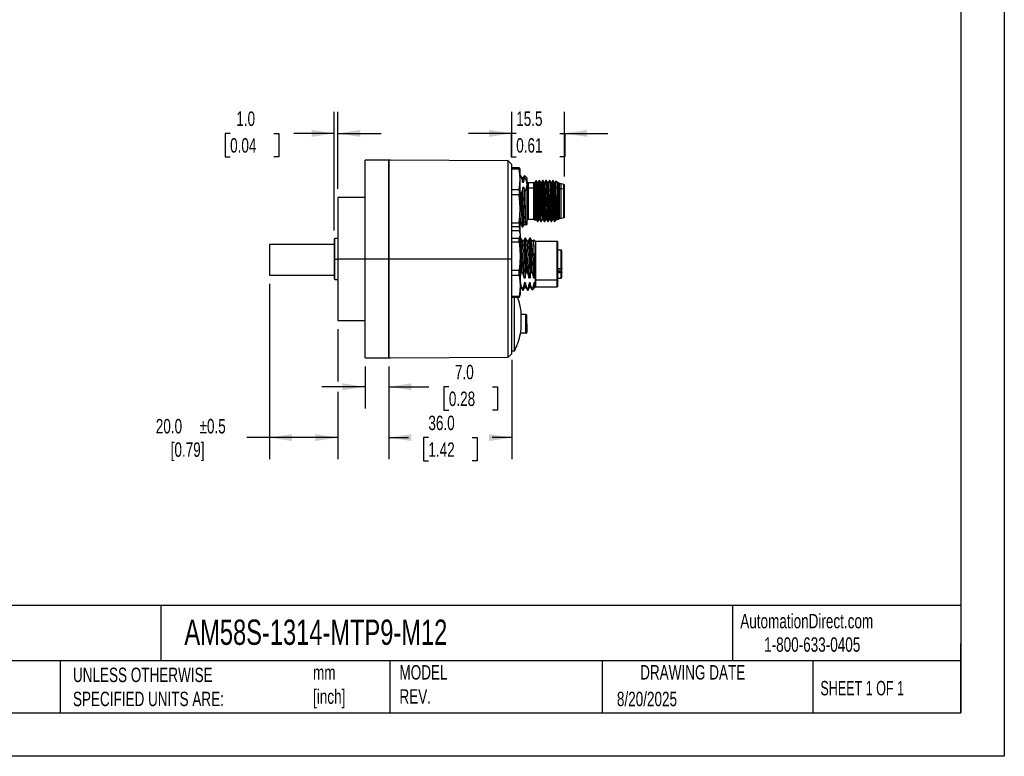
# Model space of a CAD drawing. Header units: millimetres. Extents: x 0 to 559, y 0 to 432.
# Tile 3 of 4: x 270 to 559, y 0 to 216. Entities that reach past the tile are written whole.
import ezdxf

# ---------------------------------------------------------------- set-up
doc = ezdxf.new("R2010")
doc.units = ezdxf.units.MM
doc.header["$LTSCALE"] = 2
doc.linetypes.add('CENTERX2', pattern=[20.32, 12.7, -2.54, 2.54, -2.54])
doc.layers.add('DIMENSIONS', color=140, linetype='Continuous', lineweight=25)
doc.layers.add('TEXT', color=140, linetype='Continuous', lineweight=25)
doc.styles.add('SLDTEXTSTYLE0', font='TXT', dxfattribs={"width": 0.7})
doc.styles.add('SLDTEXTSTYLE1', font='TXT', dxfattribs={"width": 0.65})
doc.dimstyles.new('SLDDIMSTYLE5', dxfattribs={"dimtxt": 4.316016, "dimasz": 6.604, "dimexe": 0, "dimexo": 0.0625, "dimgap": 1.079004, "dimtad": 0, "dimtih": 1, "dimtoh": 1, "dimdec": 1, "dimrnd": 1e-09, "dimzin": 4, "dimdsep": 46, "dimtxsty": 'SLDTEXTSTYLE0', "dimsah": 1, "dimcen": 0.09, "dimadec": 0, "dimazin": 1, "dimtfac": 1, "dimtdec": 1, "dimtofl": 0, "dimtmove": 0, "dimatfit": 3, "dimfxl": 0, "dimfrac": 2, "dimtolj": 1, "dimtzin": 12, "dimarcsym": 0})
doc.dimstyles.new('SLDDIMSTYLE6', dxfattribs={"dimtxt": 4.316016, "dimasz": 6.604, "dimexe": 0, "dimexo": 0.0625, "dimgap": 1.079004, "dimtad": 0, "dimtih": 1, "dimtoh": 1, "dimdec": 1, "dimrnd": 1e-09, "dimzin": 4, "dimdsep": 46, "dimtxsty": 'SLDTEXTSTYLE0', "dimsah": 1, "dimcen": 0.09, "dimadec": 0, "dimazin": 1, "dimtfac": 1, "dimtdec": 1, "dimtmove": 0, "dimatfit": 0, "dimfxl": 0, "dimfrac": 2, "dimtolj": 1, "dimtzin": 12, "dimarcsym": 0})
doc.dimstyles.new('SLDDIMSTYLE7', dxfattribs={"dimtxt": 4.316016, "dimasz": 6.604, "dimexe": 0, "dimexo": 0.0625, "dimgap": 1.079004, "dimtad": 0, "dimtih": 1, "dimtoh": 1, "dimdec": 1, "dimrnd": 1e-09, "dimzin": 12, "dimdsep": 46, "dimtxsty": 'SLDTEXTSTYLE0', "dimsah": 1, "dimcen": 0.09, "dimadec": 0, "dimazin": 3, "dimtfac": 1, "dimtdec": 1, "dimtmove": 0, "dimatfit": 0, "dimfxl": 0, "dimfrac": 2, "dimtolj": 1, "dimtzin": 12, "dimarcsym": 0})
doc.dimstyles.new('SLDDIMSTYLE8', dxfattribs={"dimtxt": 4.316016, "dimasz": 6.604, "dimexe": 0, "dimexo": 0.0625, "dimgap": 1.079004, "dimtad": 0, "dimtih": 1, "dimtoh": 1, "dimdec": 1, "dimrnd": 1e-09, "dimzin": 4, "dimdsep": 46, "dimtxsty": 'SLDTEXTSTYLE0', "dimsah": 1, "dimcen": 0.09, "dimadec": 0, "dimazin": 1, "dimtol": 1, "dimtp": 0.5, "dimtm": 0.5, "dimtfac": 1, "dimtdec": 1, "dimtofl": 0, "dimtmove": 0, "dimatfit": 3, "dimfxl": 0, "dimfrac": 2, "dimtolj": 1, "dimarcsym": 0})

# ---------------------------------------------------------------- blocks, each defined once
blk = doc.blocks.new('_D_6')
at = {"layer": 'DIMENSIONS'}
for p, q in [((414.37, 116.22), (414.37, 87.07)), ((378.37, 114.25), (378.37, 87.07)), ((378.37, 93.42), (384.11, 93.42)), ((389.95, 93.42), (388.5, 93.42)), ((388.5, 93.42), (388.5, 86.56)), ((402.78, 93.42), (404.23, 93.42)), ((404.23, 93.42), (404.23, 86.56)), ((414.37, 93.42), (408.63, 93.42)), ((388.5, 86.56), (389.95, 86.56)), ((404.23, 86.56), (402.78, 86.56))]:
    blk.add_line(p, q, dxfattribs=at)
for points in [[(378.37, 93.42), (384.97, 92.4), (384.97, 94.44)], [(414.37, 93.42), (407.76, 94.44), (407.76, 92.4)]]:
    blk.add_solid(points, dxfattribs=at)
at = {"layer": 'DIMENSIONS', "char_height": 4.233, "attachment_point": 1, "style": 'SLDTEXTSTYLE0'}
for s, insert in [('36.0', (389.95, 99.84)), ('1.42', (389.95, 92.02))]:
    blk.add_mtext(s, dxfattribs=dict(at, insert=insert))
blk = doc.blocks.new('_D_7')
at = {"layer": 'DIMENSIONS'}
for p, q in [((371.37, 114.22), (371.37, 101.96)), ((378.37, 114.25), (378.37, 101.96)), ((371.37, 108.31), (358.67, 108.31)), ((378.37, 108.31), (390.1, 108.31)), ((395.95, 108.31), (394.5, 108.31)), ((394.5, 108.31), (394.5, 101.45)), ((408.77, 108.31), (410.22, 108.31)), ((410.22, 108.31), (410.22, 101.45)), ((394.5, 101.45), (395.95, 101.45)), ((410.22, 101.45), (408.77, 101.45))]:
    blk.add_line(p, q, dxfattribs=at)
for points in [[(371.37, 108.31), (364.76, 109.33), (364.76, 107.3)], [(378.37, 108.31), (384.97, 107.3), (384.97, 109.33)]]:
    blk.add_solid(points, dxfattribs=at)
at = {"layer": 'DIMENSIONS', "char_height": 4.233, "attachment_point": 1, "style": 'SLDTEXTSTYLE0'}
for s, insert in [('7.0', (397.74, 114.74)), ('0.28', (395.95, 106.91))]:
    blk.add_mtext(s, dxfattribs=dict(at, insert=insert))
blk = doc.blocks.new('_D_8')
at = {"layer": 'DIMENSIONS'}
for p, q in [((362.37, 154.1), (362.37, 188.93)), ((363.37, 166.3), (363.37, 188.93)), ((331.82, 182.58), (330.37, 182.58)), ((330.37, 182.58), (330.37, 175.72)), ((344.65, 182.58), (346.1, 182.58)), ((346.1, 182.58), (346.1, 175.72)), ((362.37, 182.58), (350.49, 182.58)), ((363.37, 182.58), (376.07, 182.58)), ((330.37, 175.72), (331.82, 175.72)), ((346.1, 175.72), (344.65, 175.72))]:
    blk.add_line(p, q, dxfattribs=at)
for points in [[(362.37, 182.58), (355.76, 183.6), (355.76, 181.56)], [(363.37, 182.58), (369.97, 181.56), (369.97, 183.6)]]:
    blk.add_solid(points, dxfattribs=at)
at = {"layer": 'DIMENSIONS', "char_height": 4.233, "attachment_point": 1, "style": 'SLDTEXTSTYLE0'}
for s, insert in [('1.0', (333.62, 189)), ('0.04', (331.82, 181.18))]:
    blk.add_mtext(s, dxfattribs=dict(at, insert=insert))
blk = doc.blocks.new('_D_9')
at = {"layer": 'DIMENSIONS'}
for p, q in [((414.37, 176.04), (414.37, 188.93)), ((429.87, 169.95), (429.87, 188.93)), ((414.37, 182.58), (401.67, 182.58)), ((415.7, 182.58), (414.25, 182.58)), ((414.25, 182.58), (414.25, 175.72)), ((428.53, 182.58), (429.98, 182.58)), ((429.87, 182.58), (442.57, 182.58)), ((429.98, 182.58), (429.98, 175.72)), ((414.25, 175.72), (415.7, 175.72)), ((429.98, 175.72), (428.53, 175.72))]:
    blk.add_line(p, q, dxfattribs=at)
for points in [[(414.37, 182.58), (407.76, 183.6), (407.76, 181.56)], [(429.87, 182.58), (436.47, 181.56), (436.47, 183.6)]]:
    blk.add_solid(points, dxfattribs=at)
at = {"layer": 'DIMENSIONS', "char_height": 4.233, "attachment_point": 1, "style": 'SLDTEXTSTYLE0'}
for s, insert in [('15.5', (415.7, 189)), ('0.61', (415.7, 181.18))]:
    blk.add_mtext(s, dxfattribs=dict(at, insert=insert))
blk = doc.blocks.new('_D_10')
at = {"layer": 'DIMENSIONS'}
for p, q in [((343.37, 138.45), (343.37, 87.07)), ((363.37, 125.22), (363.37, 109.84)), ((363.37, 106.79), (363.37, 87.07)), ((343.37, 93.42), (336.71, 93.42)), ((363.37, 93.42), (343.37, 93.42))]:
    blk.add_line(p, q, dxfattribs=at)
for points in [[(343.37, 93.42), (349.97, 92.4), (349.97, 94.44)], [(363.37, 93.42), (356.76, 94.44), (356.76, 92.4)]]:
    blk.add_solid(points, dxfattribs=at)
at = {"layer": 'DIMENSIONS', "char_height": 4.233, "attachment_point": 1, "style": 'SLDTEXTSTYLE0'}
for s, insert in [('20.0', (310.03, 98.88)), ('±0.5', (322.85, 98.88)), ('[0.79]', (314.39, 92.02))]:
    blk.add_mtext(s, dxfattribs=dict(at, insert=insert))

msp = doc.modelspace()

# ---------------------------------------------------------------- linework, layer by layer
at = {"color": 7, "linetype": 'Continuous'}
for p, q in [((558.8049, 431.8053), (558.8049, 0.0053)), ((558.8049, 0.0053), (0.0049, 0.0053))]:
    msp.add_line(p, q, dxfattribs=at)
for p, q in [((378.3665, 174.7551), (371.3665, 174.7551)), ((371.3665, 145.7551), (371.3665, 174.7551)), ((378.3665, 145.7551), (378.3665, 174.7551)), ((378.3665, 174.7163), (378.3665, 145.7551)), ((378.8665, 174.7128), (378.3665, 174.7163)), ((413.3666, 174.5108), (378.8665, 174.7516)), ((378.8665, 174.7128), (378.8665, 174.7516)), ((414.3665, 173.5038), (413.3666, 174.5108)), ((413.3666, 145.7551), (413.3666, 174.5108)), ((414.3665, 145.7551), (414.3665, 173.5038)), ((414.3665, 172.5466), (416.612, 172.5466)), ((416.612, 172.1193), (414.3665, 172.1193)), ((416.612, 172.1193), (416.612, 172.5466)), ((416.612, 172.5466), (416.7728, 172.0726)), ((416.8665, 171.7551), (416.7809, 172.0747)), ((416.8665, 169.1191), (416.8665, 171.7551)), ((416.9484, 170.3551), (416.8665, 170.3551)), ((417.4047, 169.5759), (416.9574, 170.3494)), ((416.8665, 169.9976), (417.0175, 169.9976)), ((416.8665, 160.4257), (416.8665, 169.1191)), ((417.7439, 169.5918), (417.3954, 169.5918)), ((417.5295, 168.296), (417.8821, 168.296)), ((418.1129, 170.2451), (417.726, 169.576)), ((418.8665, 169.5051), (418.1301, 170.2416)), ((418.8665, 167.5281), (418.8665, 169.5051)), ((418.8665, 156.0051), (418.8665, 167.5281)), ((420.8665, 168.0551), (419.1665, 168.0551)), ((419.1665, 168.0551), (419.1665, 166.5028)), ((421.016, 168.2046), (420.8665, 168.0551)), ((420.8665, 166.5028), (420.8665, 168.0551)), ((421.1143, 168.2123), (421.0252, 168.2123)), ((421.2117, 168.3836), (421.1027, 168.1952)), ((421.5423, 168.7309), (421.2314, 168.42)), ((421.5664, 168.7365), (421.5585, 168.7147)), ((422.1182, 168.2138), (421.8702, 168.2138)), ((422.5539, 168.7551), (422.4291, 168.7551)), ((423.118, 168.2138), (422.87, 168.2138)), ((423.554, 168.7551), (423.4291, 168.7551)), ((424.118, 168.2137), (423.8704, 168.2137)), ((424.554, 168.7551), (424.4291, 168.7551)), ((425.1181, 168.2137), (424.8706, 168.2137)), ((425.554, 168.7551), (425.4291, 168.7551)), ((426.118, 168.2136), (425.8705, 168.2136)), ((426.554, 168.7551), (426.4291, 168.7551)), ((426.8746, 168.2062), (426.5575, 168.7547)), ((427.118, 168.2136), (426.8703, 168.2136)), ((427.3143, 168.5611), (427.1028, 168.1953)), ((427.8665, 168.0551), (427.333, 168.5887)), ((428.1665, 168.0551), (427.8665, 168.0551)), ((427.8665, 166.5028), (427.8665, 168.0551)), ((428.1665, 166.5028), (428.1665, 168.0551)), ((428.3665, 159.1489), (428.3665, 167.8551)), ((428.8665, 167.7551), (428.3665, 167.7551)), ((429.7015, 167.607), (428.8665, 167.7551)), ((428.8665, 166.2906), (428.8665, 167.7551)), ((429.7015, 166.1859), (429.7015, 167.607)), ((414.3665, 166.1189), (416.612, 166.1189)), ((416.612, 166.1189), (416.612, 164.5241)), ((417.0556, 165.0585), (416.8666, 165.552)), ((417.2318, 165.0585), (417.0556, 165.0585)), ((417.9537, 166.7601), (417.6011, 166.7601)), ((418.2901, 165.5138), (417.9537, 166.7601)), ((419.1665, 166.5028), (419.1665, 159.0074)), ((420.8665, 166.5028), (419.1665, 166.5028)), ((420.8665, 166.5028), (421.0252, 166.615)), ((420.8665, 157.4551), (420.8665, 166.5028)), ((421.0251, 165.7165), (421.0252, 166.615)), ((421.537, 166.9768), (421.5665, 166.9978)), ((421.537, 166.9768), (421.5665, 166.6518)), ((421.6789, 166.9977), (421.5665, 166.9977)), ((422.6789, 166.9977), (422.554, 166.9977)), ((423.679, 166.9977), (423.5541, 166.9977)), ((424.679, 166.9977), (424.5541, 166.9977)), ((425.679, 166.9977), (425.5541, 166.9977)), ((426.679, 166.9977), (426.5541, 166.9977)), ((427.8665, 166.5028), (427.4122, 166.824)), ((427.8665, 157.4551), (427.8665, 166.5028)), ((428.1665, 166.5028), (427.8665, 166.5028)), ((428.1665, 159.0074), (428.1665, 166.5028)), ((428.8665, 166.2906), (428.3665, 166.2906)), ((428.8665, 157.7551), (428.8665, 166.2906)), ((429.7015, 166.1859), (428.8665, 166.2906)), ((429.7015, 159.3243), (429.7015, 166.1859)), ((429.8665, 159.4635), (429.8665, 167.4101)), ((371.3665, 163.7551), (363.3665, 163.7551)), ((363.3665, 163.7551), (363.3665, 145.7551)), ((416.612, 164.5241), (414.3665, 164.5241)), ((416.8665, 154.0618), (416.8665, 160.4257)), ((419.1665, 159.0074), (419.1665, 157.4551)), ((423.2415, 158.8953), (422.929, 158.5125)), ((423.4916, 158.8953), (423.2414, 158.8953)), ((423.8041, 158.5125), (423.4916, 158.8953)), ((428.1665, 157.4551), (428.1665, 159.0074)), ((428.3665, 157.6551), (428.3665, 159.1489)), ((429.7015, 157.9032), (429.7015, 159.3243)), ((429.8665, 158.1001), (429.8665, 159.4635)), ((414.3665, 156.3274), (416.612, 156.3274)), ((416.612, 156.3274), (416.612, 155.1599)), ((416.8665, 155.9183), (417.0303, 155.9183)), ((417.0229, 155.9312), (417.47, 155.1578)), ((417.6624, 155.1609), (418.1097, 155.9344)), ((418.092, 155.9183), (418.4403, 155.9183)), ((418.4318, 155.9331), (418.5543, 155.7212)), ((418.579, 155.7176), (418.8665, 156.0051)), ((419.1665, 157.4551), (420.8665, 157.4551)), ((420.8665, 157.4551), (421.2416, 157.0801)), ((421.2521, 157.0925), (421.3742, 157.3037)), ((421.3647, 157.2964), (421.6126, 157.2964)), ((421.929, 156.7551), (422.0539, 156.7551)), ((422.3648, 157.2964), (422.6126, 157.2964)), ((422.929, 156.7551), (423.0539, 156.7551)), ((423.3649, 157.2966), (423.6127, 157.2966)), ((423.9291, 156.7551), (424.054, 156.7551)), ((424.3648, 157.2964), (424.6126, 157.2964)), ((424.9291, 156.7551), (425.054, 156.7551)), ((425.365, 157.2966), (425.6126, 157.2966)), ((425.9291, 156.7551), (426.054, 156.7551)), ((426.365, 157.2965), (426.6125, 157.2965)), ((426.9291, 156.7551), (427.054, 156.7551)), ((427.0596, 156.7587), (427.3766, 157.3071)), ((427.3651, 157.2966), (427.6131, 157.2966)), ((427.61, 157.3019), (427.6384, 157.2528)), ((427.6593, 157.2479), (427.8665, 157.4551)), ((427.8665, 157.4551), (428.1665, 157.4551)), ((428.3665, 157.7551), (428.8665, 157.7551)), ((428.8665, 157.7551), (429.7015, 157.9032)), ((416.612, 155.1599), (414.3665, 155.1599)), ((416.612, 154.0649), (414.3665, 154.0649)), ((416.8665, 153.2735), (416.781, 153.5927)), ((416.8164, 153.568), (416.8665, 153.7551)), ((416.8665, 153.7551), (416.8665, 154.0618)), ((416.8665, 153.2735), (416.8665, 152.9668)), ((417.4772, 155.1551), (417.6534, 155.1551)), ((362.5665, 151.7551), (362.3665, 151.5551)), ((362.3665, 151.5551), (362.3665, 145.7551)), ((363.3665, 151.7551), (362.5665, 151.7551)), ((362.5665, 145.7551), (362.5665, 151.7551)), ((414.3665, 151.8686), (416.612, 151.8686)), ((416.612, 150.7012), (414.3665, 150.7012)), ((416.612, 150.7012), (416.612, 151.8686)), ((416.8665, 152.9668), (416.8665, 146.6028)), ((417.0484, 151.8735), (416.8665, 151.8735)), ((417.5044, 151.0948), (417.0571, 151.8683)), ((417.8436, 151.1102), (417.4955, 151.1102)), ((418.2732, 151.8677), (417.826, 151.0943)), ((418.4584, 151.8735), (418.2822, 151.8735)), ((418.9144, 151.0948), (418.4671, 151.8683)), ((419.2536, 151.1102), (418.9054, 151.1102)), ((419.6831, 151.8677), (419.2359, 151.0942)), ((419.8684, 151.8735), (419.6922, 151.8735)), ((420.3244, 151.0946), (419.8771, 151.8682)), ((420.6616, 151.1103), (420.309, 151.1103)), ((420.8358, 151.4224), (420.6553, 151.1103)), ((421.3665, 150.9235), (420.8628, 151.4272)), ((427.6665, 150.9235), (421.3665, 150.9235)), ((421.3665, 150.9235), (421.3665, 139.5712)), ((427.6665, 139.5712), (427.6665, 150.9235)), ((427.8665, 139.7126), (427.8665, 150.7235)), ((343.3665, 150.0176), (343.3665, 140.9926)), ((362.3665, 150.0176), (343.3665, 150.0176)), ((428.8665, 148.3735), (427.8665, 148.3735)), ((428.8665, 142.9956), (428.8665, 148.3735)), ((429.0665, 143.0579), (429.0665, 148.1708)), ((362.3665, 145.7551), (362.3665, 139.9551)), ((362.3665, 145.7551), (362.5665, 145.7551)), ((362.5665, 139.7551), (362.5665, 145.7551)), ((362.5665, 145.7551), (363.3665, 145.7551)), ((363.3665, 145.7551), (363.3665, 127.7551)), ((371.3665, 145.7551), (363.3665, 145.7551)), ((378.3665, 145.7551), (371.3665, 145.7551)), ((371.3665, 116.7551), (371.3665, 145.7551)), ((378.3665, 116.7551), (378.3665, 145.7551)), ((378.3665, 145.7551), (378.3665, 116.7939)), ((413.3666, 145.7551), (378.3665, 145.7551)), ((413.3666, 116.9995), (413.3666, 145.7551)), ((414.3665, 145.7551), (413.3666, 145.7551)), ((414.3665, 118.0064), (414.3665, 145.7551)), ((416.8665, 146.6028), (416.8665, 137.9095)), ((417.1368, 147.1753), (416.8666, 146.9966)), ((414.3665, 142.5045), (416.612, 142.5045)), ((416.612, 140.9097), (416.612, 142.5045)), ((417.2936, 141.9701), (417.47, 141.9701)), ((418.7038, 141.9701), (418.88, 141.9701)), ((427.8665, 142.9956), (428.8665, 142.9956)), ((427.8665, 142.9165), (428.8665, 142.9165)), ((427.8665, 142.8579), (428.8665, 142.8579)), ((427.8665, 142.2594), (428.8665, 142.2594)), ((428.8665, 142.0034), (427.8665, 142.0034)), ((428.8665, 141.7022), (427.8665, 141.7022)), ((428.8665, 142.9625), (428.8665, 142.9956)), ((428.8665, 142.9165), (428.8665, 142.9625)), ((428.8665, 142.8579), (428.8665, 142.9165)), ((428.8665, 142.8579), (428.8665, 142.2594)), ((428.8665, 142.2594), (428.8665, 142.0034)), ((428.8665, 141.7322), (428.8665, 142.0034)), ((428.8665, 141.7022), (428.8665, 141.7322)), ((428.8665, 140.1735), (428.8665, 141.7022)), ((429.0665, 142.1791), (429.0665, 143.0172)), ((429.0665, 141.8276), (429.0665, 142.1791)), ((429.0665, 141.5132), (429.0665, 141.8276)), ((429.0665, 140.3967), (429.0665, 141.5132)), ((343.3665, 140.9926), (362.3665, 140.9926)), ((362.3665, 139.9551), (362.5665, 139.7551)), ((362.5665, 139.7551), (363.3665, 139.7551)), ((416.612, 140.9097), (414.3665, 140.9097)), ((416.9961, 138.7325), (416.8665, 138.7325)), ((417.982, 140.2685), (418.3345, 140.2685)), ((418.4061, 138.7325), (418.0536, 138.7325)), ((419.392, 140.2684), (419.7445, 140.2684)), ((419.8161, 138.7325), (419.4636, 138.7325)), ((420.8736, 138.7325), (420.5979, 137.324)), ((420.802, 140.2685), (421.1545, 140.2685)), ((421.1797, 138.7325), (420.8736, 138.7325)), ((421.1545, 140.2685), (421.1615, 140.3459)), ((421.1615, 140.3459), (421.2665, 139.5005)), ((421.2665, 139.5005), (421.1797, 138.7325)), ((421.3665, 139.5712), (421.2665, 139.5005)), ((427.6665, 139.5712), (421.3665, 139.5712)), ((421.3665, 139.5712), (421.3665, 137.6235)), ((427.6665, 137.6235), (427.6665, 139.5712)), ((427.8665, 140.1735), (428.8665, 140.1735)), ((427.8665, 137.8235), (427.8665, 139.7126)), ((416.8665, 137.9095), (416.8665, 135.2735)), ((416.8665, 137.4367), (417.1301, 137.4367)), ((417.1209, 137.4527), (417.5681, 136.6792)), ((417.6843, 137.0309), (417.5081, 137.0309)), ((417.5772, 136.6869), (417.5694, 136.678)), ((417.5772, 136.6735), (417.7534, 136.6735)), ((417.7621, 136.6786), (418.2094, 137.4521)), ((418.1919, 137.4367), (418.5402, 137.4367)), ((418.5309, 137.4528), (418.9781, 136.6793)), ((419.0943, 137.0309), (418.9181, 137.0309)), ((418.9872, 136.6869), (418.9794, 136.678)), ((418.9872, 136.6735), (419.1634, 136.6735)), ((419.1721, 136.6787), (419.6194, 137.4522)), ((419.6018, 137.4367), (419.9502, 137.4367)), ((419.9408, 137.4529), (420.388, 136.6794)), ((420.4165, 137.0309), (420.3281, 137.0309)), ((420.3972, 136.6735), (420.4165, 136.6735)), ((420.4165, 136.6735), (420.7959, 137.0529)), ((420.4165, 137.0309), (420.4165, 136.6735)), ((420.8163, 137.0837), (421.0288, 137.4512)), ((421.014, 137.4366), (421.1797, 137.4366)), ((421.1907, 137.4476), (421.3665, 137.6235)), ((421.3665, 137.6235), (427.6665, 137.6235)), ((414.3665, 134.9093), (416.612, 134.9093)), ((416.612, 134.482), (414.3665, 134.482)), ((415.1665, 118.7551), (415.1665, 134.482)), ((416.612, 134.482), (416.7745, 134.956)), ((416.612, 134.482), (416.612, 134.9093)), ((416.781, 134.9543), (416.8665, 135.2735)), ((417.1665, 125.1544), (417.1665, 130.3558)), ((363.3665, 127.7551), (371.3665, 127.7551)), ((418.5665, 129.5051), (417.1665, 129.5051)), ((418.5665, 126.7811), (418.5665, 129.5051)), ((418.5665, 124.0051), (418.5665, 126.7811)), ((418.7665, 126.7551), (418.7665, 126.7792)), ((418.7665, 126.7551), (418.7665, 124.2051)), ((418.5665, 124.0051), (416.9766, 124.0051)), ((415.1665, 118.7551), (414.3665, 118.7551)), ((415.7665, 120.0825), (415.7664, 120.0173)), ((371.3665, 116.7551), (378.3665, 116.7551)), ((378.3665, 116.7939), (378.8665, 116.7974)), ((378.8665, 116.7586), (413.3666, 116.9995)), ((378.8665, 116.7974), (378.8665, 116.7586)), ((413.3666, 116.9995), (414.3665, 118.0064))]:
    msp.add_line(p, q)
at = {"flags": 128}
for points in [[(416.8665, 169.1191), (416.8029, 170.5816), (416.612, 172.1193)], [(417.0175, 169.9976), (416.9797, 170.281), (416.9484, 170.34)], [(416.612, 166.1189), (416.8029, 167.6566), (416.8665, 169.1191)], [(417.0175, 169.9976), (417.3311, 169.1221), (417.5295, 168.296)], [(417.8821, 168.296), (417.9842, 169.0102), (418.1713, 169.7494)], [(421.0252, 166.615), (421.0252, 167.2119), (421.0252, 167.6806), (421.0252, 168.0075), (421.0252, 168.1832), (421.0252, 168.1953)], [(421.1128, 168.1808), (421.1409, 168.1501), (421.1794, 167.7934), (421.218, 167.1427), (421.2565, 166.236), (421.295, 165.1263), (421.3336, 163.8783), (421.3721, 162.5647), (421.4106, 161.2622), (421.4492, 160.0469), (421.4877, 158.9895), (421.5262, 158.1518), (421.5648, 157.5827), (421.6033, 157.3153), (421.608, 157.3214)], [(421.2135, 168.3826), (421.2172, 168.3942), (421.2811, 168.4376), (421.3451, 168.3152), (421.409, 168.0269), (421.473, 167.5775), (421.537, 166.9768)], [(421.8766, 168.2027), (421.7181, 168.4769), (421.5596, 168.7512)], [(421.5665, 166.9978), (421.5665, 167.6775), (421.5665, 168.2039), (421.5665, 168.5606), (421.5664, 168.7365)], [(422.3663, 157.3218), (422.341, 157.3652), (422.3063, 157.6797), (422.2717, 158.2326), (422.2371, 158.9997), (422.2025, 159.943), (422.1678, 161.0196), (422.1332, 162.1776), (422.0986, 163.363), (422.0639, 164.5199), (422.0293, 165.5931), (421.9947, 166.5332), (421.96, 167.2942), (421.9254, 167.8422), (421.8908, 168.1493), (421.8748, 168.1741)], [(422.424, 168.7527), (422.2655, 168.4784), (422.107, 168.2042)], [(422.1166, 168.179), (422.1428, 168.1397), (422.1813, 167.7676), (422.2199, 167.1032), (422.2584, 166.1851), (422.2969, 165.0668), (422.3355, 163.8137), (422.374, 162.4989), (422.4125, 161.199), (422.4511, 159.9899), (422.4896, 158.9421), (422.5281, 158.1167), (422.5667, 157.562), (422.6052, 157.3102), (422.6081, 157.3152)], [(422.554, 166.9977), (422.5228, 167.7439), (422.4915, 168.2984), (422.4603, 168.6398), (422.4291, 168.7551), (422.4221, 168.7295)], [(422.8786, 168.1989), (422.7201, 168.473), (422.5616, 168.7472)], [(423.4238, 168.7523), (423.2653, 168.4781), (423.1067, 168.2038)], [(423.5541, 166.9977), (423.5228, 167.7439), (423.4916, 168.2984), (423.4603, 168.6398), (423.4291, 168.7551), (423.4219, 168.7286)], [(423.8753, 168.2053), (423.7167, 168.4796), (423.5582, 168.7539)], [(424.3664, 157.306), (424.3626, 157.298), (424.3353, 157.4015), (424.3079, 157.6621), (424.2806, 158.0732), (424.2532, 158.6217), (424.2259, 159.2922), (424.1986, 160.0645), (424.1712, 160.9162), (424.1439, 161.8219), (424.1165, 162.7551), (424.0892, 163.6883), (424.0618, 164.594), (424.0345, 165.4457), (424.0071, 166.218), (423.9798, 166.8885), (423.9525, 167.4371), (423.9251, 167.848), (423.8978, 168.1089), (423.8733, 168.2012)], [(424.4226, 168.75), (424.264, 168.4758), (424.1055, 168.2015)], [(424.6098, 157.3088), (424.5853, 157.4015), (424.558, 157.6621), (424.5306, 158.0732), (424.5033, 158.6217), (424.4759, 159.2923), (424.4486, 160.0645), (424.4212, 160.9162), (424.3939, 161.8219), (424.3666, 162.7551), (424.3392, 163.6883), (424.3119, 164.594), (424.2845, 165.4457), (424.2572, 166.218), (424.2298, 166.8884), (424.2025, 167.4371), (424.1751, 167.8479), (424.1478, 168.1088), (424.1205, 168.212), (424.1165, 168.2037)], [(424.4206, 168.7238), (424.4291, 168.7551), (424.4603, 168.6398), (424.4916, 168.2984), (424.5228, 167.7439), (424.5541, 166.9977)], [(424.8759, 168.2045), (424.7173, 168.4788), (424.5588, 168.7532)], [(425.3666, 157.3129), (425.347, 157.3376), (425.3197, 157.5315), (425.2923, 157.8794), (425.265, 158.3707), (425.2376, 158.9912), (425.2103, 159.7224), (425.1829, 160.5431), (425.1556, 161.4287), (425.1283, 162.3536), (425.1009, 163.2901), (425.0736, 164.211), (425.0462, 165.089), (425.0189, 165.8982), (424.9915, 166.615), (424.9642, 167.2179), (424.9368, 167.6898), (424.9095, 168.0159), (424.8822, 168.1876), (424.874, 168.1909)], [(425.4224, 168.7496), (425.2639, 168.4753), (425.1053, 168.201)], [(425.4205, 168.7233), (425.4291, 168.7551), (425.4603, 168.6398), (425.4916, 168.2984), (425.5228, 167.7439), (425.5541, 166.9977)], [(425.8766, 168.2031), (425.7181, 168.4774), (425.5595, 168.7517)], [(426.3666, 157.3129), (426.3587, 157.303), (426.3314, 157.4293), (426.304, 157.7119), (426.2767, 158.1435), (426.2494, 158.7105), (426.222, 159.3969), (426.1947, 160.182), (426.1673, 161.0429), (426.14, 161.9542), (426.1126, 162.8891), (426.0853, 163.8201), (426.058, 164.7196), (426.0306, 165.5614), (426.0033, 166.3205), (425.9759, 166.9747), (425.9486, 167.5046), (425.9212, 167.8946), (425.8939, 168.1334), (425.8747, 168.1897)], [(426.4235, 168.7517), (426.2649, 168.4773), (426.1125, 168.2136)], [(426.6085, 157.3039), (426.5814, 157.4292), (426.554, 157.7119), (426.5267, 158.1435), (426.4994, 158.7105), (426.472, 159.3969), (426.4447, 160.1819), (426.4173, 161.0429), (426.39, 161.9542), (426.3626, 162.8891), (426.3353, 163.8201), (426.308, 164.7196), (426.2806, 165.5614), (426.2533, 166.3205), (426.2259, 166.9747), (426.1986, 167.5046), (426.1712, 167.8946), (426.1439, 168.1334), (426.1165, 168.2136), (426.1165, 168.2135)], [(426.5541, 166.9977), (426.5228, 167.7439), (426.4916, 168.2984), (426.4603, 168.6398), (426.4291, 168.7551), (426.4215, 168.7272)], [(427.3666, 157.3171), (427.3454, 157.3441), (427.3152, 157.5775), (427.285, 157.9961), (427.2548, 158.5861), (427.2246, 159.3251), (427.1944, 160.1877), (427.1642, 161.1421), (427.134, 162.1546), (427.1038, 163.1886), (427.0736, 164.2069), (427.0435, 165.1733), (427.0133, 166.0527), (426.9831, 166.814), (426.9529, 167.4294), (426.9227, 167.8773), (426.8925, 168.1411), (426.8727, 168.1875)], [(427.1165, 168.2006), (427.1258, 168.2044), (427.1482, 168.1059), (427.1706, 167.9018), (427.193, 167.596), (427.2153, 167.1947), (427.2377, 166.7056), (427.2601, 166.1386), (427.2825, 165.5047), (427.3049, 164.8166), (427.3273, 164.0877), (427.3496, 163.3325), (427.372, 162.566), (427.3944, 161.8031), (427.4168, 161.0591), (427.4392, 160.3485), (427.4616, 159.6855), (427.4839, 159.0831), (427.5063, 158.5532), (427.5287, 158.1062), (427.5511, 157.7512), (427.5735, 157.4948), (427.5959, 157.3424), (427.6116, 157.3102)], [(427.4122, 166.824), (427.3924, 167.5561), (427.3726, 168.108), (427.3528, 168.4571), (427.333, 168.5887), (427.3257, 168.5545)], [(417.6011, 166.7601), (417.4747, 165.9292), (417.2318, 165.0585)], [(418.0941, 155.9447), (418.0761, 155.94), (418.0365, 156.1414), (417.9969, 156.5481), (417.9574, 157.1473), (417.9178, 157.9208), (417.8782, 158.8442), (417.8386, 159.889), (417.799, 161.0228), (417.7594, 162.2103), (417.7198, 163.4148), (417.6803, 164.5988), (417.6407, 165.7255), (417.6011, 166.7601)], [(417.9537, 166.7601), (417.9933, 165.7255), (418.0329, 164.5988), (418.0725, 163.4148), (418.1121, 162.2103), (418.1517, 161.0228), (418.1912, 159.889), (418.2308, 158.8442), (418.2704, 157.9208), (418.31, 157.1474), (418.3496, 156.5481), (418.3892, 156.1415), (418.4287, 155.94), (418.4338, 155.9414)], [(418.5607, 155.7249), (418.5558, 155.723), (418.5337, 155.8848), (418.5115, 156.2143), (418.4894, 156.7044), (418.4672, 157.3443), (418.4451, 158.1193), (418.4229, 159.0115), (418.4008, 160), (418.3787, 161.0614), (418.3565, 162.1704), (418.3344, 163.3003), (418.3122, 164.4239), (418.2901, 165.5138)], [(421.5665, 166.6518), (421.5665, 166.8486), (421.5665, 166.9978)], [(421.5665, 166.6518), (421.5962, 165.7381), (421.6259, 164.7209), (421.6556, 163.6355), (421.6853, 162.5195), (421.715, 161.4118), (421.7447, 160.3506), (421.7744, 159.3729), (421.804, 158.5125)], [(421.6789, 166.9977), (421.7101, 166.0885), (421.7414, 165.0512), (421.7726, 163.9256), (421.8039, 162.7551), (421.8351, 161.5846), (421.8664, 160.459), (421.8976, 159.4217), (421.9289, 158.5125)], [(422.804, 158.5125), (422.7728, 159.4217), (422.7415, 160.459), (422.7103, 161.5846), (422.679, 162.7551), (422.6478, 163.9256), (422.6165, 165.0512), (422.5853, 166.0885), (422.554, 166.9977)], [(422.6789, 166.9977), (422.7101, 166.0885), (422.7414, 165.0512), (422.7726, 163.9256), (422.8039, 162.7551), (422.8351, 161.5846), (422.8664, 160.459), (422.8976, 159.4217), (422.9289, 158.5125)], [(423.8041, 158.5125), (423.7728, 159.4217), (423.7416, 160.459), (423.7103, 161.5846), (423.6791, 162.7551), (423.6478, 163.9256), (423.6166, 165.0512), (423.5853, 166.0885), (423.5541, 166.9977)], [(423.929, 158.5125), (423.8978, 159.4217), (423.8665, 160.459), (423.8353, 161.5846), (423.804, 162.7551), (423.7728, 163.9256), (423.7415, 165.0512), (423.7103, 166.0885), (423.679, 166.9977)], [(424.5541, 166.9977), (424.5853, 166.0885), (424.6166, 165.0512), (424.6478, 163.9256), (424.6791, 162.7551), (424.7103, 161.5846), (424.7416, 160.459), (424.7728, 159.4217), (424.8041, 158.5125)], [(424.679, 166.9977), (424.7102, 166.0885), (424.7415, 165.0512), (424.7727, 163.9256), (424.804, 162.7551), (424.8352, 161.5846), (424.8665, 160.459), (424.8977, 159.4217), (424.929, 158.5125)], [(425.5541, 166.9977), (425.5853, 166.0885), (425.6166, 165.0512), (425.6478, 163.9256), (425.6791, 162.7551), (425.7103, 161.5846), (425.7416, 160.459), (425.7728, 159.4217), (425.8041, 158.5125)], [(425.679, 166.9977), (425.7103, 166.0885), (425.7415, 165.0512), (425.7728, 163.9256), (425.804, 162.7551), (425.8353, 161.5846), (425.8665, 160.459), (425.8978, 159.4217), (425.929, 158.5125)], [(426.8041, 158.5125), (426.7728, 159.4217), (426.7416, 160.459), (426.7103, 161.5846), (426.6791, 162.7551), (426.6478, 163.9256), (426.6166, 165.0512), (426.5853, 166.0885), (426.5541, 166.9977)], [(426.929, 158.5125), (426.8977, 159.4217), (426.8665, 160.459), (426.8352, 161.5846), (426.804, 162.7551), (426.7727, 163.9256), (426.7415, 165.0512), (426.7102, 166.0885), (426.679, 166.9977)], [(427.5707, 158.7983), (427.5509, 159.6352), (427.5311, 160.5985), (427.5113, 161.6518), (427.4915, 162.7551), (427.4717, 163.8661), (427.4518, 164.942), (427.432, 165.941), (427.4122, 166.824)], [(416.8665, 160.4257), (416.8029, 162.4236), (416.612, 164.5241)], [(416.612, 156.3274), (416.8029, 158.4279), (416.8665, 160.4257)], [(421.2452, 157.0965), (421.2416, 157.0801), (421.2217, 157.2086), (421.2019, 157.5487), (421.1821, 158.086), (421.1622, 158.7983)], [(416.8666, 157.788), (416.9054, 157.0538), (416.9442, 156.4896), (416.983, 156.1123), (417.0218, 155.9331), (417.0255, 155.9354)], [(421.6061, 157.3075), (421.7646, 157.0333), (421.9231, 156.7591)], [(421.9289, 158.5125), (421.9601, 157.7663), (421.9914, 157.2118), (422.0226, 156.8704), (422.0539, 156.7551), (422.0587, 156.7727)], [(422.0566, 156.7545), (422.2152, 157.0287), (422.3737, 157.303)], [(422.6062, 157.3073), (422.7647, 157.0331), (422.9232, 156.7589)], [(423.057, 156.7665), (423.0539, 156.7551), (423.0227, 156.8704), (422.9914, 157.2118), (422.9601, 157.7663), (422.9289, 158.5125)], [(423.0551, 156.7531), (423.2136, 157.0272), (423.3722, 157.3014)], [(423.6047, 157.3105), (423.7631, 157.0365), (423.9216, 156.7624)], [(423.929, 158.5125), (423.9603, 157.7663), (423.9915, 157.2118), (424.0228, 156.8704), (424.054, 156.7551), (424.0625, 156.7866)], [(424.0606, 156.7603), (424.2191, 157.0346), (424.3704, 157.2964)], [(424.6078, 157.3047), (424.7664, 157.0304), (424.925, 156.7561)], [(424.929, 158.5125), (424.9602, 157.7663), (424.9915, 157.2118), (425.0227, 156.8704), (425.054, 156.7551), (425.0614, 156.7826)], [(425.0595, 156.7584), (425.2378, 157.0669), (425.3706, 157.2966)], [(425.6079, 157.3049), (425.7664, 157.0306), (425.9249, 156.7563)], [(425.929, 158.5125), (425.9603, 157.7663), (425.9915, 157.2118), (426.0228, 156.8704), (426.054, 156.7551), (426.0602, 156.7778)], [(426.0582, 156.7563), (426.2167, 157.0306), (426.3753, 157.3048)], [(426.6066, 157.3066), (426.7453, 157.0667), (426.9236, 156.7581)], [(427.054, 156.7724), (427.0478, 156.7597), (427.0181, 156.9074), (426.9884, 157.258), (426.9587, 157.7993), (426.929, 158.5125)], [(416.8665, 154.0618), (416.8029, 154.5971), (416.612, 155.1599)], [(416.612, 154.0649), (416.8009, 153.514), (416.8665, 152.9668)], [(416.8006, 153.5196), (416.8029, 153.5265), (416.8665, 154.0618)], [(416.8665, 152.9668), (416.8009, 152.4196), (416.612, 151.8686)], [(416.612, 150.7012), (416.8009, 148.6449), (416.8665, 146.6028)], [(417.982, 140.2685), (417.9424, 141.303), (417.9028, 142.4298), (417.8632, 143.6138), (417.8236, 144.8182), (417.7841, 146.0058), (417.7445, 147.1395), (417.7049, 148.1844), (417.6653, 149.1078), (417.6257, 149.8812), (417.5861, 150.4805), (417.5465, 150.8872), (417.5069, 151.0885), (417.5017, 151.0872)], [(417.8415, 151.084), (417.8595, 151.0886), (417.8991, 150.8871), (417.9387, 150.4805), (417.9782, 149.8812), (418.0178, 149.1078), (418.0574, 148.1844), (418.097, 147.1396), (418.1366, 146.0058), (418.1762, 144.8182), (418.2158, 143.6138), (418.2554, 142.4298), (418.2949, 141.303), (418.3345, 140.2685)], [(419.392, 140.2685), (419.3524, 141.303), (419.3128, 142.4298), (419.2732, 143.6138), (419.2336, 144.8182), (419.194, 146.0058), (419.1545, 147.1395), (419.1149, 148.1844), (419.0753, 149.1078), (419.0357, 149.8812), (418.9961, 150.4805), (418.9565, 150.8872), (418.9169, 151.0885), (418.9117, 151.0872)], [(419.2515, 151.0839), (419.2694, 151.0884), (419.309, 150.8871), (419.3486, 150.4805), (419.3882, 149.8811), (419.4278, 149.1078), (419.4674, 148.1843), (419.507, 147.1395), (419.5465, 146.0058), (419.5861, 144.8182), (419.6257, 143.6138), (419.6653, 142.4298), (419.7049, 141.3031), (419.7445, 140.2685)], [(420.6616, 151.1061), (420.6643, 151.1098), (420.6896, 151.0568), (420.715, 150.9171), (420.7404, 150.6924), (420.7658, 150.3856), (420.7912, 150.0007), (420.8166, 149.5425), (420.842, 149.0169), (420.8674, 148.4306), (420.8928, 147.7912), (420.9182, 147.1068), (420.9436, 146.3861), (420.969, 145.6385), (420.9943, 144.8733), (421.0197, 144.1005), (421.0451, 143.3299), (421.0705, 142.5714), (421.0959, 141.8347), (421.1213, 141.1291), (421.1467, 140.4638), (421.1545, 140.2685)], [(416.8665, 146.6028), (416.8009, 144.5608), (416.612, 142.5045)], [(417.1368, 147.1753), (417.176, 145.9086), (417.2152, 144.592), (417.2544, 143.2656), (417.2936, 141.9701)], [(416.9245, 140.2685), (417.0508, 141.0991), (417.2936, 141.97)], [(417.47, 141.9701), (417.7837, 141.0943), (417.982, 140.2685)], [(418.3345, 140.2685), (418.4609, 141.099), (418.7038, 141.97)], [(418.88, 141.9701), (419.1937, 141.0942), (419.392, 140.2684)], [(419.7445, 140.2684), (419.8707, 141.0989), (420.1138, 141.9701)], [(420.1138, 141.9701), (420.2125, 141.9701), (420.29, 141.9701)], [(420.29, 141.9701), (420.6036, 141.0947), (420.802, 140.2685)], [(428.8665, 142.9956), (428.9056, 142.9968), (428.9431, 143.0003), (428.9777, 143.0061), (429.008, 143.0139), (429.0328, 143.0233), (429.0513, 143.0341), (429.0627, 143.0458), (429.0665, 143.0579)], [(429.0665, 143.0579), (429.0627, 143.0393), (429.0513, 143.0214), (429.0328, 143.0049), (429.008, 142.9905), (428.9777, 142.9786), (428.9431, 142.9698), (428.9056, 142.9643), (428.8665, 142.9625)], [(428.8665, 142.2594), (428.9024, 142.258), (428.9381, 142.2538), (428.9722, 142.247), (429.0032, 142.2375), (429.0462, 142.2144), (429.0665, 142.1791)], [(428.8665, 141.7322), (428.9056, 141.734), (428.9431, 141.7394), (428.9777, 141.7482), (429.008, 141.7601), (429.0328, 141.7746), (429.0513, 141.7911), (429.0627, 141.809), (429.0665, 141.8276)], [(429.0665, 141.8276), (429.0627, 141.8031), (429.0513, 141.7796), (429.0328, 141.7579), (429.008, 141.7389), (428.9777, 141.7233), (428.9431, 141.7117), (428.9056, 141.7046), (428.8665, 141.7022)], [(416.612, 140.9097), (416.8009, 139.4044), (416.8665, 137.9095)], [(417.5081, 137.0309), (417.1944, 137.9065), (416.9961, 138.7325)], [(418.0536, 138.7325), (417.9272, 137.9018), (417.6843, 137.0309)], [(418.9181, 137.0309), (418.6043, 137.9071), (418.4061, 138.7325)], [(419.4636, 138.7325), (419.3373, 137.9019), (419.0943, 137.0309)], [(420.3281, 137.0309), (420.0145, 137.9065), (419.8161, 138.7325)], [(421.1797, 138.7325), (421.1797, 138.1333), (421.1797, 137.7121), (421.1797, 137.4813), (421.1797, 137.4586)], [(416.8665, 137.9095), (416.8009, 136.4146), (416.612, 134.9093)], [(417.5655, 136.6918), (417.5388, 136.7846), (417.5081, 137.0309)], [(417.6843, 137.0309), (417.715, 136.7846), (417.7456, 136.678), (417.7534, 136.6869)], [(418.9754, 136.6919), (418.9488, 136.7846), (418.9181, 137.0309)], [(419.0943, 137.0309), (419.125, 136.7846), (419.1556, 136.678), (419.1634, 136.6869)], [(420.3853, 136.7147), (420.3723, 136.7201), (420.3281, 137.0309)], [(420.5979, 137.324), (420.4989, 137.1603), (420.4165, 137.0309)], [(420.7879, 137.0609), (420.7433, 137.0256), (420.6706, 137.1055), (420.5979, 137.324)], [(418.7665, 126.7792), (418.7665, 127.5162), (418.7665, 128.1881), (418.7665, 128.7374), (418.7665, 129.1169), (418.7665, 129.2941), (418.7665, 129.2825)]]:
    msp.add_lwpolyline(points, dxfattribs=at)
for centre, radius, start, end in [((412.8657, 168.4661), 4.6669, 357.912263, 13.585008), ((414.2551, 168.5374), 3.6351, 356.192893, 16.429127), ((416.7184, 169.8445), 1.456, 356.257066, 15.478978), ((414.5333, 167.3914), 4.3354, 1.806998, 32.950336), ((414.7047, 167.6295), 4.1631, 329.456071, 358.603748), ((419.1665, 168.3551), 0.3, 180, 270), ((406.3301, 166.8778), 15.3492, 0.447693, 6.955619), ((412.1212, 167.1299), 10.5585, 359.2826, 8.854159), ((184.3152, 154.1466), 238.9733, 1.138609, 3.364198), ((153.5519, 152.6462), 270.012, 1.32615, 3.298579), ((413.1216, 167.1299), 10.5582, 359.282576, 8.854346), ((414.1218, 167.1299), 10.558, 359.282563, 8.854569), ((39.6523, 145.2609), 386.1459, 1.789824, 3.404783), ((415.1221, 167.1299), 10.5577, 359.282544, 8.854788), ((416.1218, 167.1299), 10.558, 359.282565, 8.854543), ((428.1665, 167.8551), 0.2, 0, 90), ((429.6665, 167.4101), 0.2, 360, 79.943226), ((575.8282, 166.7261), 158.7813, 180.601745, 184.170093), ((563.2598, 166.3296), 146.0335, 180.498696, 184.383275), ((591.4369, 168.4255), 170.4334, 180.910718, 183.738456), ((147.1702, 156.8288), 273.9992, 0.411853, 1.858834), ((419.129, 158.7423), 0.2678, 81.950533, 168.578246), ((431.2588, 158.7355), 8.0188, 178.858409, 190.194832), ((433.3433, 158.8231), 9.852, 179.57993, 188.77326), ((437.4689, 158.5159), 9.9022, 178.365989, 187.299786), ((428.1915, 159.1842), 0.1785, 261.950533, 348.578246), ((429.7023, 159.4907), 0.1664, 269.702784, 350.595522), ((419.1665, 157.1551), 0.3, 90, 180), ((432.3611, 158.3803), 10.5579, 179.282555, 188.854631), ((433.3611, 158.3803), 10.5579, 179.282555, 188.854624), ((434.3616, 158.3803), 10.5583, 179.282582, 188.854277), ((435.3608, 158.3803), 10.5575, 179.282532, 188.854946), ((436.3617, 158.3803), 10.5584, 179.28259, 188.854198), ((437.3606, 158.3803), 10.5574, 179.282522, 188.855071), ((428.1665, 157.6551), 0.2, 270, 360), ((429.6665, 158.1001), 0.2, 280.056774, 0), ((380.0434, 147.4314), 37.0943, 359.604529, 6.859202), ((256.6649, 140.2385), 160.8144, 0.616925, 4.13954), ((272.6741, 140.699), 146.0353, 0.49869, 4.383222), ((258.081, 140.2387), 160.8083, 0.616903, 4.139653), ((274.0877, 140.699), 146.0316, 0.498702, 4.38333), ((259.4392, 140.237), 160.8601, 0.617289, 4.138887), ((178.0491, 134.9091), 242.8121, 1.264734, 3.820882), ((59.1453, 135.7399), 362.0455, 0.728944, 2.481575), ((427.6665, 150.7235), 0.2, 0, 90), ((428.8665, 148.1735), 0.2, 0, 90), ((428.8665, 143.0579), 0.2, 270, 360), ((428.8779, 141.8146), 0.1891, 3.928802, 93.452081), ((421.6603, 138.5626), 4.6673, 177.912993, 193.584267), ((421.6794, 138.491), 3.6338, 176.189448, 196.433552), ((423.0708, 138.5625), 4.6677, 177.912587, 193.582111), ((423.092, 138.4912), 3.6364, 176.194575, 196.42419), ((424.4905, 138.5632), 4.6774, 177.925161, 193.562312), ((424.8372, 138.5248), 3.969, 176.999927, 195.583034), ((427.6915, 139.748), 0.1785, 261.950533, 348.578246), ((428.8665, 140.3735), 0.2, 270, 0), ((427.6665, 137.8235), 0.2, 270, 360), ((397.8574, 127.7551), 19.4834, 7.67088, 20.197709), ((418.5665, 129.3051), 0.2, 0, 90), ((397.8574, 127.7551), 19.4834, 336.808721, 352.32912), ((418.6165, 121.4883), 5.293, 88.375998, 90.541187), ((418.5665, 124.2051), 0.2, 270, 0), ((397.8574, 127.7551), 19.5091, 332.527463, 336.632816)]:
    msp.add_arc(centre, radius, start, end)
at = {"layer": 'TEXT'}
for p, q in [((546.1, 419.1), (546.1, 12.7)), ((546.1, 44.2522), (12.7, 44.2522)), ((311.5178, 44.2522), (311.5178, 27.94)), ((479.1508, 44.2522), (479.1508, 27.94)), ((546.1, 12.7), (546.1, 33.02)), ((546.1, 27.94), (12.7, 27.94)), ((281.9956, 27.94), (281.9956, 12.7)), ((378.6013, 27.94), (378.6013, 12.7)), ((440.931, 27.94), (440.931, 12.7)), ((502.6975, 27.94), (502.6975, 12.7)), ((12.7, 12.7), (546.1, 12.7))]:
    msp.add_line(p, q, dxfattribs=at)

# ---------------------------------------------------------------- texts
at = {"layer": 'TEXT', "linetype": 'CENTERX2', "lineweight": 18}
for s, insert, char_height, attachment_point, style in [('AutomationDirect.com', (481.3899, 41.7531), 4.233333, 1, 'SLDTEXTSTYLE0'), ('AM58S-1314-MTP9-M12', (318.4154, 40.079), 7.408333, 1, 'SLDTEXTSTYLE0'), ('1-800-633-0405', (488.3832, 34.874), 4.233333, 1, 'SLDTEXTSTYLE0'), ('UNLESS OTHERWISE ^JSPECIFIED UNITS ARE:', (285.7383, 25.9931), 4.233333, 1, 'SLDTEXTSTYLE0'), ('MODEL ^JREV.', (381.4673, 26.728), 4.233333, 1, 'SLDTEXTSTYLE0'), ('DRAWING DATE', (467.4506, 26.728), 4.233333, 2, 'SLDTEXTSTYLE0'), ('mm^J[inch]', (356.1276, 26.6772), 4.23333, 1, 'SLDTEXTSTYLE0'), ('SHEET 1 OF 1', (504.8826, 22.103), 4.233333, 1, 'SLDTEXTSTYLE1'), ('8/20/2025', (445.2256, 18.928), 4.23333, 1, 'SLDTEXTSTYLE0')]:
    msp.add_mtext(s, dxfattribs=dict(at, insert=insert, char_height=char_height, attachment_point=attachment_point, style=style))

# ---------------------------------------------------------------- dimensions: what is measured, and where the dimension line sits
at = {"layer": 'DIMENSIONS'}
for base, p1, p2, dimstyle, picture, middle in [((362.3665, 182.5809), (363.3665, 163.7551), (362.3665, 151.5551), 'SLDDIMSTYLE6', '_D_8', (338.2353, 182.5809)), ((378.3665, 93.4192), (414.3665, 118.7551), (378.3665, 116.7939), 'SLDDIMSTYLE5', '_D_6', (396.3665, 93.4192)), ((378.3665, 108.3141), (371.3665, 116.7551), (378.3665, 116.7939), 'SLDDIMSTYLE6', '_D_7', (402.3581, 108.3141))]:
    dim = msp.add_linear_dim(base=base, p1=p1, p2=p2, dimstyle=dimstyle, dxfattribs=at)
    dim.commit()
    dim.dimension.update_dxf_attribs({"geometry": picture, "text_midpoint": middle, "dimtype": 160})
dim = msp.add_linear_dim(base=(429.8665, 182.5809), p1=(414.3665, 173.5038), p2=(429.8665, 167.4101), angle=0, dimstyle='SLDDIMSTYLE7', dxfattribs=at)
dim.commit()
dim.dimension.update_dxf_attribs({"geometry": '_D_9', "text_midpoint": (422.1165, 182.5809), "dimtype": 160})
dim = msp.add_linear_dim(base=(363.3665, 93.4192), p1=(343.3665, 140.9926), p2=(363.3665, 127.7551), text='<>\\P[0.79]', dimstyle='SLDDIMSTYLE8', dxfattribs=at)
dim.commit()
dim.dimension.update_dxf_attribs({"geometry": '_D_10', "text_midpoint": (323.3665, 93.4192), "dimtype": 160})

doc.saveas('drawing.dxf')
